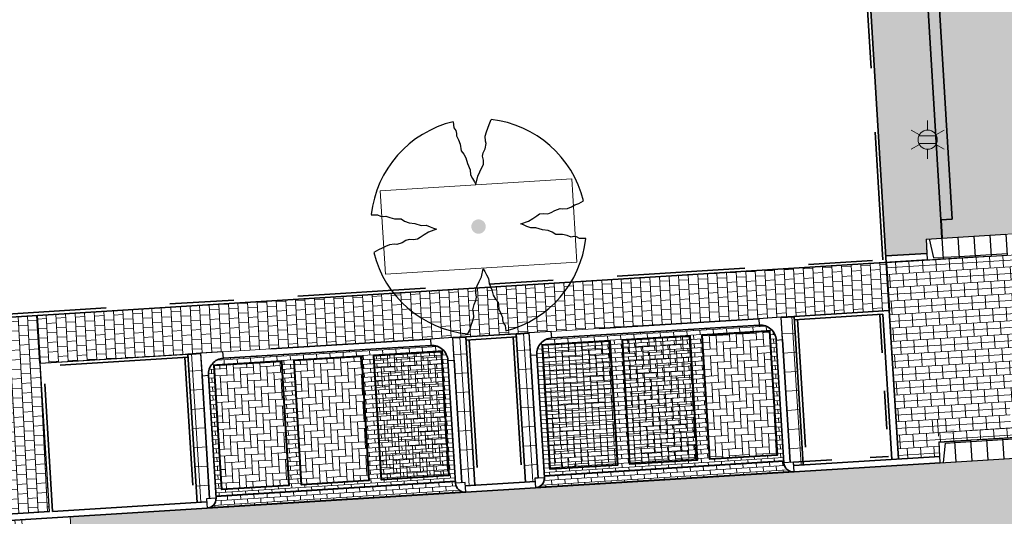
# Model space of a CAD drawing. Header units: metres. Extents: x 162305 to 163132, y 502542 to 502928.
# Tile 72 of 222: x 162397 to 162428, y 502745 to 502761. Entities that reach past the tile are written whole.
import ezdxf
from ezdxf.enums import TextEntityAlignment as Align

# ---------------------------------------------------------------- set-up
doc = ezdxf.new("R2010")
doc.units = ezdxf.units.M
for name, pattern in [('VH-GELEIDEBAND-SO', [6, 2, -2, 0, -2]), ('VH-OPSLUITBAND-SO', [10, 4, -2, 2, -2]), ('VH-TROTTOIRBAND-SO', [15, 5, -2, 2, -2, 2, -2]), ('ZZ-HIDDEN-SO', [4, 2, -2])]:
    doc.linetypes.add(name, pattern=pattern)
for name, color, linetype, lineweight, true_color in [('B-WE-OV-LICHTMAST-S-200', 190, 'Continuous', 18, 0x7f00ff), ('N-BH-VH-VERHARDING_BETONSTRAATSTEEN-Matje', 253, 'Continuous', 13, 0x828282), ('N-BH-VH-VERHARDING_TEGEL-Grijs', 253, 'Continuous', 13, 0x828282), ('N-WE-GR-BOOM-S', 3, 'Continuous', 25, 0x00ff00), ('N-WE-GR-PLANTGATVERBETERING-A', 92, 'Continuous', 13, 0x00bd00), ('N-WE-VH-GOOT_BSS-G', 5, 'Continuous', 35, 0x0000ff), ('N-WE-VH-GOOT_STRAATBAKSTEEN-G', 5, 'Continuous', 35, 0x0000ff), ('N-WE-VH-KANTOPSLUITING_ELEMENT_INRIT-S', 40, 'Continuous', 25, 0xffbf00), ('N-WE-VH-KANTOPSLUITING_GELEIDEBAND_50X200-G', 20, 'VH-GELEIDEBAND-SO', 35, 0xff3f00), ('N-WE-VH-KANTOPSLUITING_OPSLUITBAND_100X200-G', 150, 'VH-OPSLUITBAND-SO', 35, 0x007fff), ('N-WE-VH-KANTOPSLUITING_TROTTOIRBAND_180X200-G', 6, 'VH-TROTTOIRBAND-SO', 35, 0xff00ff), ('N01-WE-VH-OPENVERHARDING_BETONSTRAATSTEEN-A', 32, 'Continuous', 18, 0xbd5e00)]:
    doc.layers.add(name, color=color, linetype=linetype, lineweight=lineweight, true_color=true_color)
for name, color, linetype, lineweight in [('N-BH-VH-MATERIAALGRENS-G', 7, 'Continuous', 40), ('N-WB-BANDEN-VOORKANTBAND', 2, 'Continuous', 30), ('N-WE-GR-GRAS-A-200', 62, 'Continuous', 18), ('N-WE-VH-KANTOPSLUITING_BETONRUG-G', 7, 'ZZ-HIDDEN-SO', 35), ('N-WE-VH-KANTOPSLUITING_VOORKANTBAND-G', 50, 'Continuous', 35), ('N-WE-VH-OPENVERHARDING_BETONSTRAATSTEEN-A', 92, 'Continuous', 18), ('N-WE-VH-OPENVERHARDING_BETONSTRAATSTEEN-A-200', 92, 'Continuous', 18), ('N-WE-VH-OPENVERHARDING_STRAATBAKSTEEN-A', 92, 'Continuous', 18), ('N-WE-VH-OPENVERHARDING_TEGEL-A', 92, 'Continuous', 18), ('NW-HOEKELEMENT PARKEERPLAATS', 2, 'Continuous', 30), ('X-XX-AL-M', 7, 'Continuous', 18)]:
    doc.layers.add(name, color=color, linetype=linetype, lineweight=lineweight)
doc.layers.add('X-XX-AL-HULPLIJN 01-G', color=1, linetype='Continuous', lineweight=18, true_color=0xff0000, plot=False)
doc.styles.add('NLCS-ISO', font='NLCS-ISO.ttf')
doc.styles.add('NLCS-ISO-M200-T25', font='NLCS-ISO.ttf', dxfattribs={"height": 0.5})
doc.dimstyles.new('NLCS-M200-T25-PIJL_L2_H2', dxfattribs={"dimscale": 0.2, "dimtxt": 2.5, "dimasz": 2.5, "dimexe": 2, "dimexo": 2, "dimgap": 0.7, "dimtad": 1, "dimzin": 0, "dimdsep": 46, "dimtxsty": 'NLCS-ISO-M200-T25', "dimcen": 0, "dimdle": 2, "dimclrd": 256, "dimclre": 256, "dimclrt": 256, "dimazin": 0, "dimtfac": 1, "dimtdec": 3, "dimtofl": 0, "dimtmove": 0, "dimatfit": 3, "dimfxl": 2, "dimfxlon": 1, "dimtfillclr": 256, "dimtolj": 1, "dimtzin": 0, "dimlwd": -1, "dimlwe": -1, "dimarcsym": 0})
pattern_1 = [(3.59736166, (0, 0), (-0.0376467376, 0.59881777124), []), (93.59736166, (0, 0), (-0.3992118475, -0.02509782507), [])]

# ---------------------------------------------------------------- blocks, each defined once
blk = doc.blocks.new('*D242')
at = {"layer": 'Defpoints', "color": 0, "transparency": 16777216}
for p in [(162425.698, 502747.75), (162431.718, 502747.619), (162425.73, 502747.235)]:
    blk.add_point(p, dxfattribs=at)
at = {"layer": 'X-XX-AL-M', "transparency": 16777216}
for p, q in [((162431.693, 502748.018), (162431.661, 502748.524)), ((162425.705, 502747.635), (162425.673, 502748.149)), ((162431.187, 502748.094), (162426.197, 502747.781))]:
    blk.add_line(p, q, dxfattribs=at)
for points in [[(162431.182, 502748.177), (162431.192, 502748.011), (162431.686, 502748.125)], [(162426.192, 502747.865), (162426.202, 502747.698), (162425.698, 502747.75)]]:
    blk.add_solid(points, dxfattribs=at)
at = {"layer": 'X-XX-AL-M', "transparency": 16777216, "insert": (162428.668, 502748.327), "char_height": 0.5, "attachment_point": 5, "rotation": 3.5814, "style": 'NLCS-ISO-M200-T25', "bg_fill": 3, "box_fill_scale": 1.1, "bg_fill_color": 256, "bg_fill_true_color": 13158600, "bg_fill_transparency": 0}
blk.add_mtext('\\A1;6.00', dxfattribs=at)
blk = doc.blocks.new('N-SVH-INRITELEMENT_180 200_200X650X500_MIDDEN199')
at = {"layer": 'N-WE-VH-KANTOPSLUITING_ELEMENT_INRIT-S'}
for p, q in [((0, 0), (-0.499, -0.031)), ((0, 0), (0.04, -0.649)), ((-0.499, -0.031), (-0.459, -0.68)), ((0.037, -0.599), (-0.462, -0.63)), ((0.04, -0.649), (-0.459, -0.68))]:
    blk.add_line(p, q, dxfattribs=at)
blk = doc.blocks.new('N-SVH-INRITELEMENT_180 200_200X650X500_LINKS18')
at = {"layer": 'N-WE-VH-KANTOPSLUITING_ELEMENT_INRIT-S'}
for p, q in [((0, 0), (-0.499, -0.031)), ((0, 0), (0.04, -0.649)), ((-0.499, -0.031), (-0.459, -0.68)), ((-0.095, -0.006), (-0.162, -0.611)), ((-0.162, -0.611), (-0.462, -0.63)), ((0.04, -0.649), (-0.459, -0.68))]:
    blk.add_line(p, q, dxfattribs=at)
blk = doc.blocks.new('SGR-BOOM_2E GROOTTE')
h = blk.add_hatch(color=256)
edge = h.paths.add_edge_path()
edge.add_arc((-0.002, 0.003), 0.15, 0, 360)
at = {"flags": 128}
for points in [[(-0.393, 2.219), (-0.386, 2.091), (-0.348, 2.03), (-0.339, 1.969), (-0.341, 1.917), (-0.308, 1.837), (-0.277, 1.741), (-0.267, 1.599), (-0.216, 1.531), (-0.176, 1.447), (-0.153, 1.329), (-0.105, 1.196), (-0.101, 1.091), (-0.064, 1.01), (-0.03, 0.939), (-0.003, 0.885), (0.045, 1.05), (0.096, 1.142), (0.143, 1.23), (0.18, 1.291), (0.184, 1.376), (0.173, 1.464), (0.193, 1.531), (0.234, 1.613), (0.265, 1.725), (0.255, 1.772), (0.254, 1.878), (0.285, 1.965), (0.319, 2.036), (0.35, 2.117), (0.397, 2.217)], [(-2.219, 0.389), (-2.089, 0.381), (-2.027, 0.345), (-1.967, 0.335), (-1.916, 0.339), (-1.835, 0.305), (-1.74, 0.274), (-1.598, 0.264), (-1.531, 0.213), (-1.443, 0.17), (-1.325, 0.147), (-1.195, 0.102), (-1.09, 0.098), (-1.008, 0.061), (-0.938, 0.027), (-0.883, 0), (-1.048, -0.048), (-1.141, -0.099), (-1.229, -0.146), (-1.29, -0.183), (-1.374, -0.186), (-1.462, -0.176), (-1.531, -0.196), (-1.612, -0.237), (-1.723, -0.268), (-1.77, -0.258), (-1.876, -0.259), (-1.963, -0.29), (-2.034, -0.323), (-2.115, -0.352), (-2.216, -0.401)], [(2.214, -0.385), (2.084, -0.378), (2.022, -0.34), (1.963, -0.33), (1.912, -0.335), (1.829, -0.3), (1.734, -0.27), (1.593, -0.259), (1.525, -0.21), (1.44, -0.168), (1.322, -0.144), (1.191, -0.097), (1.084, -0.093), (1.004, -0.057), (0.933, -0.022), (0.879, 0.005), (1.044, 0.053), (1.136, 0.103), (1.224, 0.15), (1.284, 0.188), (1.368, 0.191), (1.458, 0.18), (1.525, 0.201), (1.606, 0.24), (1.719, 0.273), (1.765, 0.263), (1.87, 0.262), (1.959, 0.292), (2.029, 0.328), (2.111, 0.357), (2.212, 0.405)], [(-0.36, -2.218), (-0.311, -2.117), (-0.28, -2.037), (-0.248, -1.966), (-0.217, -1.878), (-0.216, -1.773), (-0.228, -1.725), (-0.195, -1.613), (-0.156, -1.531), (-0.135, -1.464), (-0.145, -1.375), (-0.141, -1.292), (-0.104, -1.231), (-0.057, -1.143), (-0.006, -1.05), (0.041, -0.885), (0.069, -0.939), (0.102, -1.01), (0.139, -1.092), (0.144, -1.196), (0.19, -1.328), (0.213, -1.447), (0.255, -1.531), (0.305, -1.599), (0.316, -1.741), (0.347, -1.836), (0.381, -1.918), (0.376, -1.968), (0.387, -2.031), (0.423, -2.09), (0.432, -2.205)]]:
    blk.add_lwpolyline(points, dxfattribs=at)
for start, end in [(100.0002, 170.1098), (10.2999, 79.792), (190.3241, 260.8433), (281.0946, 350.0621)]:
    blk.add_arc((-0.002, 0.003), 2.25, start, end)
blk = doc.blocks.new('B-SOV-LICHTMAST-SO')
for p, q in [((0, 1.5), (0, 3)), ((-1.3, 0.75), (-2.6, 1.5)), ((1.3, 0.75), (2.6, 1.5)), ((-1.3, -0.75), (-2.6, -1.5)), ((0, -1.5), (0, -3)), ((1.3, -0.75), (2.6, -1.5))]:
    blk.add_line(p, q)
at = {"flags": 128}
for points in [[(-1.38, 0.59), (1.38, 0.59)], [(-1.38, -0.59), (1.38, -0.59)]]:
    blk.add_lwpolyline(points, dxfattribs=at)
blk.add_circle((0, 0), 1.5)
at = {"style": 'NLCS-ISO'}
blk.add_attdef('TYPE', text='', height=1.8, dxfattribs=at).set_placement((0, 3), align=Align.BOTTOM_CENTER)

msp = doc.modelspace()

# ---------------------------------------------------------------- hatches: boundary and pattern name
at = {"layer": 'N-WE-GR-GRAS-A-200'}
h = msp.add_hatch(dxfattribs=at)
h.set_pattern_fill('AGR-GRAS_02-SO', color=256, scale=0.2, style=0, pattern_type=2)
h.set_pattern_definition([(0, (0, 0), (2, 2), [0.5, -1.5]), (0, (1.1, 1.2), (2, 2), [0.5, -1.5]), (90, (0.2, 0.7), (-2, 2), [0.5, -1.5]), (90, (1, 1.4), (-2, 2), [0.5, -1.5]), (45, (0.4, 1.4), (0, 2), [0.5, -2.328427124]), (135, (1.1, 0), (-2, 0), [0.5, -2.328427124]), (26.5650512, (0.5, 0.6), (2, 8e-10), [0.5, -3.972135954]), (26.5650512, (1.4, 1.6), (2, 8e-10), [0.5, -3.972135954]), (63.43494882, (1.4, 0), (1e-10, 2), [0.5, -3.972135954]), (63.43494882, (0.5, 0.9), (1e-10, 2), [0.5, -3.972135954]), (63.43494882, (1.2, 0.4), (1e-10, 2), [0.5, -3.972135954]), (116.5650512, (0, 1.1), (-8e-10, 2), [0.5, -3.972135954]), (153.43494882, (0.4, 0.3), (-2, 1e-10), [0.5, -3.972135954])])
h.paths.add_polyline_path([(162421.517, 502819.726), (162435.034, 502820.576), (162435.169, 502820.432), (162435.343, 502820.275), (162435.553, 502820.121), (162435.897, 502819.944), (162436.228, 502819.841), (162436.649, 502819.789), (162442.014, 502820.095), (162442.181, 502820.21), (162442.325, 502817.953), (162445.008, 502818.123), (162446.244, 502817.251), (162443.192, 502817.061), (162443.511, 502811.925), (162442.505, 502811.858), (162442.17, 502817.226), (162424.634, 502816.13), (162424.643, 502815.982), (162424.967, 502810.771), (162422.081, 502810.59)])
edge = h.paths.add_edge_path(flags=16)
edge.add_ellipse((162362.043, 502852.57), major_axis=(-0.0024, 0.0374), ratio=0.999228, start_angle=0, end_angle=360, ccw=False)
edge = h.paths.add_edge_path(flags=16)
edge.add_ellipse((162362.585, 502843.074), major_axis=(-0.0024, 0.0374), ratio=0.999228, start_angle=0, end_angle=360, ccw=False)
edge = h.paths.add_edge_path(flags=16)
edge.add_ellipse((162361.375, 502862.47), major_axis=(-0.0024, 0.0374), ratio=0.999228, start_angle=0, end_angle=360, ccw=False)
h.paths.add_polyline_path([(162362.219, 502859.55), (162362.319, 502859.557), (162363.515, 502840.078), (162363.415, 502840.072), (162363.443, 502839.623), (162363.543, 502839.629), (162363.629, 502838.217), (162362.822, 502838.159), (162362.786, 502838.484), (162362.788, 502838.484), (162362.758, 502838.774), (162362.163, 502845.491), (162360.898, 502866.676), (162361.878, 502866.739), (162362.291, 502860.006), (162362.191, 502860)])
h.paths.add_polyline_path([(162370.36, 502859.13), (162370.182, 502861.923), (162370.463, 502861.92), (162370.486, 502861.402), (162370.779, 502861.415), (162370.814, 502860.896), (162371.337, 502860.935), (162371.387, 502859.961), (162371.777, 502859.979), (162371.78, 502859.223)])
edge = h.paths.add_edge_path(flags=16)
edge.add_ellipse((162389.544, 502924.307), major_axis=(-0.0024, 0.0375), ratio=0.999228, start_angle=0, end_angle=360, ccw=False)
edge = h.paths.add_edge_path(flags=16)
edge.add_ellipse((162379.964, 502923.711), major_axis=(-0.0024, 0.0375), ratio=0.999228, start_angle=0, end_angle=360, ccw=False)
h.paths.add_polyline_path([(162371.042, 502923.041), (162371.029, 502923.547), (162371.022, 502923.655), (162398.112, 502925.305), (162398.145, 502924.764)])
edge = h.paths.add_edge_path(flags=16)
edge.add_ellipse((162472.361, 502871.473), major_axis=(-0.0024, 0.0375), ratio=0.999228, start_angle=0, end_angle=360, ccw=False)
edge = h.paths.add_edge_path(flags=16)
edge.add_ellipse((162472.286, 502872.403), major_axis=(-0.0024, 0.0375), ratio=0.999228, start_angle=0, end_angle=360, ccw=False)
edge = h.paths.add_edge_path(flags=16)
edge.add_ellipse((162481.311, 502872.974), major_axis=(-0.0024, 0.0375), ratio=0.999228, start_angle=0, end_angle=360, ccw=False)
edge = h.paths.add_edge_path(flags=16)
edge.add_ellipse((162481.4, 502872.078), major_axis=(-0.0024, 0.0375), ratio=0.999228, start_angle=0, end_angle=360, ccw=False)
edge = h.paths.add_edge_path(flags=16)
edge.add_ellipse((162491.481, 502873.637), major_axis=(-0.0024, 0.0375), ratio=0.999228, start_angle=0, end_angle=360, ccw=False)
edge = h.paths.add_edge_path()
edge.add_line((162491.614, 502871.718), (162490.496, 502871.657))
edge.add_line((162490.496, 502871.657), (162490.491, 502871.77))
edge.add_line((162490.491, 502871.77), (162478.157, 502870.992))
edge.add_line((162478.157, 502870.992), (162470.974, 502870.605))
edge.add_line((162470.974, 502870.605), (162470.856, 502872.5))
edge.add_line((162470.856, 502872.5), (162485.627, 502873.415))
edge.add_line((162485.627, 502873.415), (162493.227, 502873.874))
edge.add_line((162493.227, 502873.874), (162492.846, 502880.392))
edge.add_line((162492.846, 502880.392), (162493.987, 502880.465))
edge.add_line((162493.987, 502880.465), (162494.519, 502871.874))
edge.add_line((162494.519, 502871.874), (162491.646, 502871.719))
edge.add_ellipse((162491.628, 502871.752), major_axis=(-0.0024, 0.0375), ratio=0.999228, start_angle=204.2611, end_angle=514.6215)
h.paths.add_polyline_path([(162503.076, 502855.443), (162503.175, 502855.449), (162503.182, 502855.349), (162507.723, 502855.63), (162508.325, 502845.898), (162508.826, 502845.929), (162509.922, 502845.996), (162508.48, 502869.305), (162502.561, 502868.939), (162502.362, 502868.295), (162502.373, 502866.891)])
h.paths.add_polyline_path([(162538.734, 502870.453), (162538.737, 502870.459), (162538.743, 502870.478), (162538.747, 502870.497), (162538.75, 502870.516), (162538.751, 502870.535), (162538.75, 502870.553), (162538.747, 502870.572), (162538.743, 502870.591), (162538.737, 502870.611), (162538.729, 502870.629), (162538.722, 502870.641), (162538.703, 502870.938), (162537.951, 502870.89), (162537.968, 502870.619), (162537.965, 502870.611), (162537.958, 502870.591), (162537.954, 502870.572), (162537.952, 502870.553), (162537.951, 502870.535), (162537.952, 502870.516), (162537.954, 502870.497), (162537.958, 502870.478), (162537.965, 502870.459), (162537.973, 502870.44), (162537.98, 502870.426), (162537.999, 502870.138), (162538.751, 502870.186)], flags=16)
edge = h.paths.add_edge_path(flags=16)
edge.add_ellipse((162531.906, 502869.982), major_axis=(-0.25, 0), ratio=1, start_angle=-146.5113, end_angle=206.759, ccw=False)
edge.add_line((162532.115, 502870.12), (162532.13, 502870.095))
edge = h.paths.add_edge_path(flags=16)
edge.add_ellipse((162511.919, 502869.277), major_axis=(-0.0024, 0.0375), ratio=0.999228, start_angle=0, end_angle=360, ccw=False)
edge = h.paths.add_edge_path(flags=16)
edge.add_ellipse((162522.497, 502868.462), major_axis=(-0.0024, 0.0375), ratio=0.999228, start_angle=0, end_angle=360, ccw=False)
edge = h.paths.add_edge_path(flags=16)
edge.add_ellipse((162522.447, 502869.89), major_axis=(-0.0024, 0.0375), ratio=0.999228, start_angle=0, end_angle=360, ccw=False)
edge = h.paths.add_edge_path(flags=16)
edge.add_ellipse((162532.379, 502869.057), major_axis=(-0.0024, 0.0375), ratio=0.999228, start_angle=0, end_angle=360, ccw=False)
edge = h.paths.add_edge_path()
edge.add_line((162511.902, 502867.747), (162510.21, 502867.645))
edge.add_line((162510.21, 502867.645), (162510.109, 502869.306))
edge.add_line((162510.109, 502869.306), (162538.74, 502871.078))
edge.add_line((162538.74, 502871.078), (162538.844, 502869.377))
edge.add_line((162538.844, 502869.377), (162511.943, 502867.75))
edge.add_ellipse((162511.92, 502867.78), major_axis=(-0.0024, 0.0375), ratio=0.999228, start_angle=212.8954, end_angle=506.7392)
edge = h.paths.add_edge_path(flags=16)
edge.add_ellipse((162554.017, 502704.407), major_axis=(-0.25, 0), ratio=1, start_angle=-19.7806, end_angle=333.4897, ccw=False)
edge.add_line((162553.781, 502704.492), (162553.793, 502704.519))
edge = h.paths.add_edge_path()
edge.add_ellipse((162551.443, 502714.761), major_axis=(-0.579, 0), ratio=1, start_angle=88.3276, end_angle=98.4248)
edge.add_line((162551.528, 502714.188), (162556.303, 502714.513))
edge.add_line((162556.303, 502714.513), (162556.577, 502710.125))
edge.add_line((162556.577, 502710.125), (162556.776, 502710.137))
edge.add_line((162556.776, 502710.137), (162556.846, 502709.236))
edge.add_line((162556.846, 502709.236), (162552.732, 502708.974))
edge.add_line((162552.732, 502708.974), (162552.986, 502704.982))
edge.add_line((162552.986, 502704.982), (162557.154, 502705.248))
edge.add_line((162557.154, 502705.248), (162557.171, 502705.029))
edge.add_line((162557.171, 502705.029), (162577.095, 502706.273))
edge.add_line((162577.095, 502706.273), (162577.219, 502706.826))
edge.add_line((162577.219, 502706.826), (162577.305, 502705.378))
edge.add_line((162577.305, 502705.378), (162549.792, 502703.693))
edge.add_line((162549.792, 502703.693), (162549.16, 502713.814))
edge.add_line((162549.16, 502713.814), (162549.362, 502713.826))
edge.add_line((162549.362, 502713.826), (162549.356, 502713.926))
edge.add_line((162549.356, 502713.926), (162550.264, 502713.982))
edge.add_ellipse((162550.22, 502714.681), major_axis=(-0.7, 0), ratio=1, start_angle=93.5531, end_angle=128.9932)
edge.add_line((162550.661, 502714.137), (162551.426, 502714.182))
edge = h.paths.add_edge_path(flags=16)
edge.add_ellipse((162508.182, 502708.963), major_axis=(-0.0024, 0.0375), ratio=0.999228, start_angle=0, end_angle=360, ccw=False)
edge = h.paths.add_edge_path(flags=16)
edge.add_ellipse((162498.418, 502708.139), major_axis=(-0.0024, 0.0375), ratio=0.999228, start_angle=0, end_angle=360, ccw=False)
edge = h.paths.add_edge_path(flags=16)
edge.add_ellipse((162487.929, 502707.676), major_axis=(-0.0024, 0.0375), ratio=0.999228, start_angle=0, end_angle=360, ccw=False)
edge = h.paths.add_edge_path(flags=16)
edge.add_ellipse((162478.214, 502707.105), major_axis=(-0.0024, 0.0375), ratio=0.999228, start_angle=0, end_angle=360, ccw=False)
h.paths.add_polyline_path([(162476.685, 502707.087), (162505.879, 502708.912), (162539.79, 502710.978), (162539.851, 502709.987), (162476.746, 502706.099)])
edge = h.paths.add_edge_path(flags=16)
edge.add_ellipse((162395.834, 502721.362), major_axis=(-0.0024, 0.0374), ratio=0.999228, start_angle=0, end_angle=360, ccw=False)
edge = h.paths.add_edge_path(flags=16)
edge.add_ellipse((162396.47, 502711.185), major_axis=(-0.0024, 0.0374), ratio=0.999228, start_angle=0, end_angle=360, ccw=False)
edge = h.paths.add_edge_path()
edge.add_line((162395.383, 502731.715), (162396.765, 502708.907))
edge.add_line((162396.765, 502708.907), (162397.036, 502704.3))
edge.add_line((162397.036, 502704.3), (162396.295, 502704.256))
edge.add_line((162396.295, 502704.256), (162395.798, 502704.697))
edge.add_line((162395.798, 502704.697), (162394.018, 502733.935))
edge.add_line((162394.018, 502733.935), (162394.9, 502734.934))
edge.add_line((162394.9, 502734.934), (162395.187, 502734.952))
edge.add_line((162395.187, 502734.952), (162395.379, 502731.782))
edge.add_ellipse((162395.364, 502731.747), major_axis=(-0.0024, 0.0374), ratio=0.999228, start_angle=333.5251, end_angle=566.1217)
edge = h.paths.add_edge_path(flags=16)
edge.add_ellipse((162599.331, 502707.364), major_axis=(-0.0024, 0.0375), ratio=0.999228, start_angle=0, end_angle=360, ccw=False)
edge = h.paths.add_edge_path(flags=16)
edge.add_ellipse((162589.565, 502706.823), major_axis=(-0.0024, 0.0375), ratio=0.999228, start_angle=0, end_angle=360, ccw=False)
edge = h.paths.add_edge_path()
edge.add_ellipse((162583.961, 502706.24), major_axis=(-0.25, 0), ratio=1, start_angle=93.4892, end_angle=273.4892)
edge.add_line((162583.945, 502706.489), (162583.943, 502706.535))
edge.add_line((162583.943, 502706.535), (162608.977, 502708.062))
edge.add_line((162608.977, 502708.062), (162609.022, 502707.322))
edge.add_line((162609.022, 502707.322), (162583.988, 502705.788))
edge.add_line((162583.988, 502705.788), (162583.976, 502705.99))
edge = h.paths.add_edge_path(flags=16)
edge.add_ellipse((162616.144, 502666.519), major_axis=(-0.0024, 0.0374), ratio=0.999228, start_angle=0, end_angle=360, ccw=False)
edge = h.paths.add_edge_path(flags=16)
edge.add_ellipse((162615.418, 502676.401), major_axis=(-0.0024, 0.0374), ratio=0.999228, start_angle=0, end_angle=360, ccw=False)
edge = h.paths.add_edge_path()
edge.add_ellipse((162615.429, 502664.807), major_axis=(-0.25, 0), ratio=1, start_angle=33.4892, end_angle=333.4892)
edge.add_line((162615.205, 502664.919), (162615.153, 502664.945))
edge.add_line((162615.153, 502664.945), (162613.958, 502684.042))
edge.add_line((162613.958, 502684.042), (162615.141, 502684.116))
edge.add_line((162615.141, 502684.116), (162615.159, 502683.799))
edge.add_line((162615.159, 502683.799), (162616.307, 502665.548))
edge.add_line((162616.307, 502665.548), (162616.303, 502665.534))
edge.add_line((162616.303, 502665.534), (162616.301, 502665.515))
edge.add_line((162616.301, 502665.515), (162616.3, 502665.496))
edge.add_line((162616.3, 502665.496), (162616.301, 502665.477))
edge.add_line((162616.301, 502665.477), (162616.303, 502665.458))
edge.add_line((162616.303, 502665.458), (162616.308, 502665.439))
edge.add_line((162616.308, 502665.439), (162616.314, 502665.42))
edge.add_line((162616.314, 502665.42), (162616.315, 502665.418))
edge.add_line((162616.315, 502665.418), (162616.722, 502658.942))
edge.add_line((162616.722, 502658.942), (162615.533, 502658.854))
edge.add_line((162615.533, 502658.854), (162615.172, 502664.637))
edge.add_line((162615.172, 502664.637), (162615.22, 502664.669))
h.paths.add_polyline_path([(162613.807, 502655.383), (162613.598, 502658.712), (162613.638, 502658.715), (162613.934, 502653.992), (162582.144, 502652.018), (162582.063, 502653.317)])
h.paths.add_polyline_path([(162630.424, 502647.556), (162630.699, 502642.626), (162628.4, 502642.494), (162627.777, 502642.458), (162627.786, 502642.278), (162603.433, 502640.765), (162603.114, 502645.897), (162602.077, 502645.841), (162602.105, 502645.392), (162602.141, 502645.394), (162602.467, 502640.049), (162633.855, 502641.963), (162634.145, 502641.982), (162633.881, 502644.367), (162633.717, 502645), (162633.378, 502645.727), (162632.876, 502646.364), (162632.286, 502646.854), (162631.624, 502647.211)])
edge = h.paths.add_edge_path(flags=16)
edge.add_ellipse((162567.845, 502652.2), major_axis=(-0.0024, 0.0375), ratio=0.999228, start_angle=0, end_angle=360, ccw=False)
edge = h.paths.add_edge_path()
edge.add_line((162548.046, 502650.768), (162548.03, 502651.015))
edge.add_line((162548.03, 502651.015), (162549.486, 502651.109))
edge.add_line((162549.486, 502651.109), (162549.486, 502650.517))
edge.add_line((162549.486, 502650.517), (162550.286, 502650.517))
edge.add_line((162550.286, 502650.517), (162550.286, 502651.16))
edge.add_line((162550.286, 502651.16), (162558.56, 502651.693))
edge.add_ellipse((162558.587, 502651.719), major_axis=(-0.0024, 0.0375), ratio=0.999228, start_angle=129.7834, end_angle=230.2968)
edge.add_line((162558.617, 502651.697), (162573.877, 502652.68))
edge.add_line((162573.877, 502652.68), (162573.944, 502651.609))
edge.add_line((162573.944, 502651.609), (162548.093, 502650.004))
edge.add_line((162548.093, 502650.004), (162548.05, 502650.705))
edge.add_ellipse((162548.028, 502650.735), major_axis=(-0.0024, 0.0375), ratio=0.999228, start_angle=211.6727, end_angle=328.1784)
edge = h.paths.add_edge_path(flags=16)
edge.add_ellipse((162430.665, 502659.865), major_axis=(-0.0024, 0.0375), ratio=0.999228, start_angle=0, end_angle=360, ccw=False)
edge = h.paths.add_edge_path(flags=16)
edge.add_ellipse((162420.419, 502659.642), major_axis=(-0.0024, 0.0375), ratio=0.999228, start_angle=0, end_angle=360, ccw=False)
edge = h.paths.add_edge_path(flags=16)
edge.add_ellipse((162411.256, 502659.155), major_axis=(-0.0024, 0.0375), ratio=0.999228, start_angle=0, end_angle=360, ccw=False)
h.paths.add_polyline_path([(162435.507, 502661.043), (162435.323, 502659.857), (162409.633, 502658.262), (162409.562, 502659.421), (162417.311, 502659.909), (162417.311, 502659.564), (162418.111, 502659.564), (162418.111, 502659.962)])
edge = h.paths.add_edge_path()
edge.add_arc((162406.536, 502665.135), 0.25, 314.1361, 386.759)
edge.add_line((162406.759, 502665.248), (162406.744, 502665.273))
edge.add_arc((162406.536, 502665.135), 0.25, 33.4892, 53.1521)
edge.add_line((162406.686, 502665.335), (162405.617, 502682.119))
edge.add_line((162405.617, 502682.119), (162404.587, 502699.361))
edge.add_line((162404.587, 502699.361), (162405.114, 502699.394))
edge.add_line((162405.114, 502699.394), (162407.566, 502659.298))
edge.add_line((162407.566, 502659.298), (162407.073, 502659.267))
edge.add_line((162407.073, 502659.267), (162407.068, 502659.343))
edge.add_line((162407.068, 502659.343), (162407.062, 502659.43))
edge.add_line((162407.062, 502659.43), (162406.71, 502664.956))
h.paths.add_polyline_path([(162384.175, 502626.989), (162385.046, 502626.592), (162372.825, 502599.014), (162371.335, 502595.495), (162370.722, 502593.495), (162370.394, 502591.743), (162370.27, 502590.819), (162370.22, 502589.04), (162370.38, 502587.03), (162370.565, 502585.909), (162371.415, 502583.295), (162372.193, 502581.707), (162370.908, 502584.33), (162369.966, 502586.806), (162369.747, 502588.04), (162369.616, 502589.543), (162369.609, 502591.028), (162369.765, 502592.585), (162370.157, 502594.429), (162370.745, 502596.215), (162373.739, 502603.155), (162382.073, 502622.389), (162383.982, 502627.016)])
h.paths.add_polyline_path([(162633.546, 502600.513), (162633.828, 502595.971), (162634.923, 502596.039), (162635.361, 502596.088), (162635.807, 502596.254), (162636.127, 502596.481), (162636.395, 502596.782), (162636.609, 502597.185), (162636.68, 502597.521), (162636.692, 502597.852), (162636.458, 502601.632), (162636.458, 502601.69), (162604.902, 502599.753), (162604.852, 502599.75), (162605.149, 502595.651), (162605.325, 502595.091), (162605.529, 502594.771), (162606.031, 502594.327), (162606.489, 502594.101), (162606.98, 502594.014), (162607.398, 502594.03), (162607.379, 502594.329), (162607.479, 502594.335), (162607.197, 502598.877)])
at = {"layer": 'N-WE-VH-OPENVERHARDING_BETONSTRAATSTEEN-A', "true_color": 0x333333}
h = msp.add_hatch(dxfattribs=at)
h.set_pattern_fill('AVH-BSS_KEIFORMAAT_HALFST', color=250, scale=2, angle=273.4515, pattern_type=2)
h.set_pattern_definition([(273.451537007, (0, 0), (0.2222619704, -0.1969761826), [0.21, -0.21]), (3.451537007, (0, 0), (-0.0126428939, 0.2096190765), [])])
h.paths.add_polyline_path([(162420.587, 502810.295), (162422.396, 502810.405), (162422.916, 502801.789), (162421.419, 502801.699), (162421.509, 502800.202), (162423.007, 502800.292), (162423.682, 502789.1), (162422.185, 502789.01), (162422.275, 502787.513), (162423.772, 502787.603), (162424.433, 502776.64), (162422.936, 502776.549), (162423.026, 502775.052), (162424.524, 502775.143), (162425.193, 502764.049), (162423.695, 502763.959), (162423.786, 502762.462), (162425.283, 502762.552), (162425.81, 502753.828), (162425.31, 502753.797), (162425.338, 502753.353), (162424.053, 502753.275)])
h = msp.add_hatch(dxfattribs=at)
h.set_pattern_fill('AVH-BSS_KEIFORMAAT_DUBBEL', color=250, scale=2, angle=3.5528, pattern_type=2)
h.set_pattern_definition([(3.552803, (0, 0), (-0.01301335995, 0.209596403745), []), (93.552803, (0, 0), (-0.23562312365, 0.40617944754), [0.42, -0.42])])
h.paths.add_polyline_path([(162424.066, 502753.059), (162434.265, 502753.679), (162434.645, 502747.554), (162431.733, 502747.374), (162431.705, 502747.823), (162425.716, 502747.453), (162425.744, 502747.002), (162424.447, 502746.921)])
h = msp.add_hatch(dxfattribs=at)
h.set_pattern_fill('AVH-BSS_DIKFORMAAT_HALFST', color=250, scale=2, angle=273.5529, pattern_type=2)
h.set_pattern_definition([(273.552878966, (0, 0), (0.23225760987, -0.40037657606), [0.138, -0.138]), (3.552878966, (0, 0), (-0.00855181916, 0.137734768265), [])])
h.paths.add_polyline_path([(162410.604, 502746.212), (162410.368, 502750.005, 0.414214), (162409.838, 502750.473), (162403.35, 502750.07, 0.414214), (162402.882, 502749.54), (162403.118, 502745.747)])
h.paths.add_polyline_path([(162407.662, 502750.133), (162407.896, 502746.244), (162405.793, 502746.117), (162405.559, 502750.007)], flags=16)
h.paths.add_polyline_path([(162405.167, 502749.979), (162405.401, 502746.089), (162403.298, 502745.962), (162403.063, 502749.852)], flags=16)
h.paths.add_polyline_path([(162420.866, 502746.849), (162420.63, 502750.642, 0.414214), (162420.1, 502751.11), (162413.613, 502750.707, 0.414214), (162413.145, 502750.177), (162413.38, 502746.384)])
h.paths.add_polyline_path([(162420.654, 502747.036), (162418.551, 502746.91), (162418.316, 502750.799), (162420.419, 502750.926)], flags=16)
at = {"layer": 'N-WE-VH-OPENVERHARDING_BETONSTRAATSTEEN-A', "true_color": 0xffffff}
h = msp.add_hatch(dxfattribs=at)
h.set_pattern_fill('AVH-BSS_KEIFORMAAT_ELLEBOOG', scale=2, angle=93.0855, pattern_type=2)
h.set_pattern_definition([(93.085527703, (0, 0), (-0.22099914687, 0.19839197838), [0.63, -0.21]), (3.085527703, (-0.4194, -0.0226), (-0.22099914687, 0.19839197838), [0.63, -0.21])])
h.paths.add_polyline_path([(162415.821, 502750.644), (162417.924, 502750.771), (162418.159, 502746.881), (162416.056, 502746.755)])
h.paths.add_polyline_path([(162413.326, 502750.489), (162415.429, 502750.616), (162415.663, 502746.727), (162413.56, 502746.6)])
h.paths.add_polyline_path([(162408.054, 502750.162), (162410.157, 502750.288), (162410.392, 502746.399), (162408.288, 502746.272)])
h.paths.add_polyline_path([(162405.559, 502750.007), (162407.662, 502750.133), (162407.896, 502746.244), (162405.793, 502746.117)])
h.paths.add_polyline_path([(162403.063, 502749.852), (162405.167, 502749.979), (162405.401, 502746.089), (162403.298, 502745.962)])
h.paths.add_polyline_path([(162418.316, 502750.799), (162420.419, 502750.926), (162420.654, 502747.036), (162418.551, 502746.91)])
at = {"layer": 'N-WE-VH-OPENVERHARDING_BETONSTRAATSTEEN-A', "true_color": 0x333333}
h = msp.add_hatch(dxfattribs=at)
h.set_pattern_fill('AVH-BSS_KEIFORMAAT_ELLEBOOG', color=250, scale=2, angle=273.4832, pattern_type=2)
h.set_pattern_definition([(273.483183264, (0, 0), (0.22237073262, -0.1968533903), [0.63, -0.21]), (183.483183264, (0.41922, 0.02552), (0.22237073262, -0.1968533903), [0.63, -0.21])])
edge = h.paths.add_edge_path()
edge.add_line((162397.198, 502745.029), (162395.985, 502744.954))
edge.add_arc((162395.612, 502750.94), 5.998, 192.8203, 273.5719, ccw=False)
edge.add_line((162389.764, 502749.609), (162384.078, 502748.313))
edge.add_line((162384.078, 502748.313), (162384.91, 502744.716))
edge.add_arc((162381.995, 502744.042), 2.992, -86.0817, 13.0249, ccw=False)
edge.add_line((162382.199, 502741.057), (162380.012, 502740.9))
edge.add_line((162380.012, 502740.9), (162379.81, 502740.886))
edge.add_line((162379.81, 502740.886), (162380.024, 502737.894))
edge.add_line((162380.024, 502737.894), (162382.812, 502738.094))
edge.add_arc((162383.027, 502735.101), 3, 3.4832, 94.1041, ccw=False)
edge.add_line((162386.021, 502735.284), (162386.171, 502732.826))
edge.add_line((162386.171, 502732.826), (162391.96, 502733.189))
edge.add_arc((162397.948, 502733.553), 6, 97.5655, 183.4832, ccw=False)
edge.add_arc((162397.948, 502733.553), 6, 93.5461, 97.5655, ccw=False)
edge.add_line((162397.577, 502739.542), (162397.198, 502745.029))
h = msp.add_hatch(dxfattribs=at)
h.set_pattern_fill('AVH-BSS_DIKFORMAAT_HALFST', color=250, scale=2, angle=273.5531, pattern_type=2)
h.set_pattern_definition([(273.553090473, (0, 0), (0.23225908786, -0.40037571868), [0.138, -0.138]), (3.553090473, (0, 0), (-0.008552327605, 0.137734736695), [])])
h.paths.add_polyline_path([(162410.925, 502745.881, -0.414214), (162410.607, 502746.162), (162410.604, 502746.212), (162403.118, 502745.747), (162403.121, 502745.697, -0.414214), (162402.84, 502745.379)])
h.paths.add_polyline_path([(162413.38, 502746.384), (162413.383, 502746.334, -0.414214), (162413.102, 502746.016), (162421.187, 502746.518, -0.414214), (162420.869, 502746.799), (162420.866, 502746.849)])
at = {"layer": 'N-WE-VH-OPENVERHARDING_BETONSTRAATSTEEN-A-200', "true_color": 0x333333}
h = msp.add_hatch(dxfattribs=at)
h.set_pattern_fill('AVH-BSS_KEIFORMAAT_KEPER-SO', color=250, scale=0.2, angle=3.5504, pattern_type=2)
h.set_pattern_definition([(48.55043389, (0, 0), (-0.01839141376, 0.29641483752), [0.63, -0.21]), (138.55043389, (0.13901, 0.1574), (-0.01839141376, 0.29641483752), [0.63, -0.21])])
h.paths.add_polyline_path([(162398.561, 502745.108), (162398.939, 502739.626), (162455.999, 502743.169), (162455.656, 502748.652), (162437.316, 502747.52), (162425.757, 502746.802)])
at = {"layer": 'N-WE-VH-OPENVERHARDING_STRAATBAKSTEEN-A', "true_color": 0x333333}
h = msp.add_hatch(dxfattribs=at)
h.set_pattern_fill('AVH-SBS_DIKFORMAAT_HALFST', color=250, angle=93.6239, pattern_type=2)
h.set_pattern_definition([(93.623856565, (0, 0), (-0.049900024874, -0.0031603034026), []), (183.623856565, (-0.01264, 0.1996), (0.01264121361, -0.199600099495), [0.05, -0.05]), (183.623856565, (-0.05622, 0.09664), (0.01264121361, -0.199600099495), [0.05, -0.05]), (93.623856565, (-0.03127, 0.09822), (-0.099800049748, -0.006320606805), [0, -0.1, 0, 0, 0]), (93.623856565, (-0.08117, 0.09506), (-0.099800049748, -0.006320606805), [0, -0.1, 0, 0, 0])])
h.paths.add_polyline_path([(162422.482, 502808.999), (162425.775, 502754.401), (162426.124, 502754.423), (162422.831, 502809.021)])
at = {"layer": 'N-WE-VH-OPENVERHARDING_TEGEL-A', "true_color": 0x333333}
h = msp.add_hatch(dxfattribs=at)
h.set_pattern_fill('AVH-TEGEL_300X300_HALFST', color=250, angle=3.0361, pattern_type=2)
h.set_pattern_definition([(3.03605687, (0, 0), (0.29163426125, 0.165678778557), [0.3, -0.3]), (93.03605687, (0, 0), (-0.29957892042, -0.01588931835), [])])
h.paths.add_polyline_path([(162424.066, 502753.059), (162424.159, 502751.562), (162397.625, 502749.915), (162397.531, 502751.412), (162424.065, 502753.068)])
h = msp.add_hatch(dxfattribs=at)
h.set_pattern_fill('AVH-TEGEL_300X300_HALFST', color=250, angle=3.0361, pattern_type=2)
h.set_pattern_definition([(3.036, (162397.53148, 502751.41244), (0.2916343, 0.1656788), [0.3, -0.3]), (93.036, (162397.53148, 502751.41244), (-0.299579, -0.015889), [])])
edge = h.paths.add_edge_path()
edge.add_line((162390.182, 502748.907), (162390.182, 502748.907))
edge.add_arc((162395.614, 502750.942), 5.8, -159.4576, -86.4469)
edge.add_line((162395.973, 502745.153), (162397.913, 502745.274))
edge.add_line((162397.913, 502745.274), (162397.625, 502749.915))
edge.add_line((162397.625, 502749.915), (162397.531, 502751.412))
edge.add_line((162397.531, 502751.412), (162395.699, 502751.298))
edge.add_line((162395.699, 502751.298), (162393.902, 502751.186))
edge.add_line((162393.902, 502751.186), (162393.979, 502749.937))
edge.add_line((162393.979, 502749.937), (162390.182, 502748.907))
h = msp.add_hatch(dxfattribs=at)
h.set_pattern_fill('AVH-TEGEL_400X600_BLOK', color=250, angle=3.5974, pattern_type=2)
h.set_pattern_definition(pattern_1)
h.paths.add_polyline_path([(162420.787, 502751.353), (162421.186, 502751.378), (162421.474, 502746.737), (162421.175, 502746.718), (162421.168, 502746.818), (162421.069, 502746.812)])
h.paths.add_polyline_path([(162412.502, 502750.839), (162412.902, 502750.863), (162413.184, 502746.322), (162413.084, 502746.316), (162413.09, 502746.216), (162412.791, 502746.198)])
h = msp.add_hatch(dxfattribs=at)
h.set_pattern_fill('AVH-TEGEL_400X600_BLOK', color=250, angle=3.5974, pattern_type=2)
h.set_pattern_definition(pattern_1)
h.paths.add_polyline_path([(162402.24, 502750.201), (162402.639, 502750.226), (162402.921, 502745.685), (162402.821, 502745.679), (162402.828, 502745.579), (162402.528, 502745.56)])
h.paths.add_polyline_path([(162410.524, 502750.716), (162410.923, 502750.741), (162411.212, 502746.099), (162410.912, 502746.081), (162410.906, 502746.181), (162410.806, 502746.174)])
at = {"layer": 'N01-WE-VH-OPENVERHARDING_BETONSTRAATSTEEN-A'}
h = msp.add_hatch(dxfattribs=at)
h.set_pattern_fill('AVH-BSS_LINGEFORMAAT_KEPER', color=256, scale=2, angle=3.5408, pattern_type=2)
h.set_pattern_definition([(48.5408, (162379.96123, 502825.00982), (-0.01397452, 0.22584223), [0.64, -0.32]), (138.5408, (162380.06716, 502825.12972), (0.01397452, -0.22584223), [0.64, -0.32])])
edge = h.paths.add_edge_path()
edge.add_line((162422.396, 502810.405), (162442.518, 502811.658))
edge.add_line((162442.518, 502811.658), (162443.926, 502811.747))
edge.add_line((162443.926, 502811.747), (162449.515, 502812.098))
edge.add_line((162449.515, 502812.098), (162450.113, 502812.135))
edge.add_arc((162450.144, 502811.636), 0.5, 3.4912, 93.5974, ccw=False)
edge.add_line((162450.643, 502811.667), (162450.915, 502807.179))
edge.add_arc((162450.415, 502807.149), 0.5, -86.3696, 3.4581, ccw=False)
edge.add_line((162450.447, 502806.649), (162449.365, 502806.581))
edge.add_line((162449.365, 502806.581), (162431.3, 502805.446))
edge.add_arc((162431.495, 502802.35), 3.102, 93.5974, 181.5732)
edge.add_line((162428.394, 502802.265), (162428.575, 502799.313))
edge.add_line((162428.575, 502799.313), (162428.676, 502797.627))
edge.add_line((162428.676, 502797.627), (162429.316, 502787.046))
edge.add_line((162429.316, 502787.046), (162431.299, 502754.164))
edge.add_line((162431.299, 502754.164), (162425.81, 502753.828))
edge.add_line((162425.81, 502753.828), (162425.774, 502754.401))
edge.add_line((162425.774, 502754.401), (162426.124, 502754.423))
edge.add_line((162426.124, 502754.423), (162422.831, 502809.021))
edge.add_line((162422.831, 502809.021), (162422.482, 502808.999))
edge.add_line((162422.482, 502808.999), (162422.396, 502810.405))

# ---------------------------------------------------------------- linework, layer by layer
at = {"layer": 'N-BH-VH-MATERIAALGRENS-G'}
for p, q in [((162425.775, 502754.401), (162425.81, 502753.828)), ((162424.066, 502753.059), (162424.159, 502751.562)), ((162397.625, 502749.915), (162397.531, 502751.412)), ((162420.787, 502751.353), (162421.186, 502751.378)), ((162410.524, 502750.716), (162410.923, 502750.741)), ((162412.502, 502750.839), (162412.902, 502750.863)), ((162402.24, 502750.201), (162402.639, 502750.226)), ((162420.866, 502746.849), (162413.38, 502746.384)), ((162421.187, 502746.518), (162413.102, 502746.016)), ((162410.604, 502746.212), (162403.118, 502745.747)), ((162410.925, 502745.881), (162402.84, 502745.379))]:
    msp.add_line(p, q, dxfattribs=at)
at = {"layer": 'N-BH-VH-MATERIAALGRENS-G', "flags": 128}
for points in [[(162415.821, 502750.644), (162417.924, 502750.771), (162418.159, 502746.881), (162416.056, 502746.755), (162415.821, 502750.644)], [(162418.316, 502750.799), (162420.419, 502750.926), (162420.654, 502747.036), (162418.551, 502746.91), (162418.316, 502750.799)], [(162413.326, 502750.489), (162415.429, 502750.616), (162415.663, 502746.727), (162413.56, 502746.6), (162413.326, 502750.489)], [(162405.559, 502750.007), (162407.662, 502750.133), (162407.896, 502746.244), (162405.793, 502746.117), (162405.559, 502750.007)], [(162408.054, 502750.162), (162410.157, 502750.288), (162410.392, 502746.399), (162408.288, 502746.272), (162408.054, 502750.162)], [(162403.063, 502749.852), (162405.167, 502749.979), (162405.401, 502746.089), (162403.298, 502745.962), (162403.063, 502749.852)]]:
    msp.add_lwpolyline(points, dxfattribs=at)
at = {"layer": 'N-BH-VH-VERHARDING_BETONSTRAATSTEEN-Matje', "flags": 128}
for points in [[(162415.821, 502750.644), (162417.924, 502750.771), (162418.159, 502746.881), (162416.056, 502746.755), (162415.821, 502750.644)], [(162418.316, 502750.799), (162420.419, 502750.926), (162420.654, 502747.036), (162418.551, 502746.91), (162418.316, 502750.799)], [(162413.326, 502750.489), (162415.429, 502750.616), (162415.663, 502746.727), (162413.56, 502746.6), (162413.326, 502750.489)], [(162405.559, 502750.007), (162407.662, 502750.133), (162407.896, 502746.244), (162405.793, 502746.117), (162405.559, 502750.007)], [(162408.054, 502750.162), (162410.157, 502750.288), (162410.392, 502746.399), (162408.288, 502746.272), (162408.054, 502750.162)], [(162403.063, 502749.852), (162405.167, 502749.979), (162405.401, 502746.089), (162403.298, 502745.962), (162403.063, 502749.852)]]:
    msp.add_lwpolyline(points, dxfattribs=at)
at = {"layer": 'N-BH-VH-VERHARDING_TEGEL-Grijs', "flags": 128}
msp.add_lwpolyline([(162424.066, 502753.059), (162424.159, 502751.562), (162397.625, 502749.915), (162397.531, 502751.412), (162424.065, 502753.068), (162424.066, 502753.059)], dxfattribs=at)
at = {"layer": 'N-WB-BANDEN-VOORKANTBAND', "flags": 128}
msp.add_lwpolyline([(162397.913, 502745.274), (162397.625, 502749.915), (162402.24, 502750.201)], dxfattribs=at)
at = {"layer": 'N-WE-GR-PLANTGATVERBETERING-A', "flags": 128}
msp.add_lwpolyline([(162408.248, 502755.305), (162414.236, 502755.686), (162414.402, 502753.079), (162408.414, 502752.698), (162408.248, 502755.305)], dxfattribs=at)
at = {"layer": 'N-WE-VH-GOOT_BSS-G'}
for p, q in [((162420.866, 502746.849), (162413.38, 502746.384)), ((162410.604, 502746.212), (162403.118, 502745.747))]:
    msp.add_line(p, q, dxfattribs=at)
at = {"layer": 'N-WE-VH-GOOT_STRAATBAKSTEEN-G', "flags": 128}
msp.add_lwpolyline([(162422.482, 502808.999), (162425.775, 502754.401), (162426.124, 502754.423), (162422.831, 502809.021)], close=True, dxfattribs=at)
at = {"layer": 'N-WE-VH-KANTOPSLUITING_BETONRUG-G', "ltscale": 0.6}
for p, q in [((162423.866, 502751.444), (162424.148, 502746.903)), ((162421.168, 502746.818), (162424.141, 502747.002))]:
    msp.add_line(p, q, dxfattribs=at)
at = {"layer": 'N-WE-VH-KANTOPSLUITING_GELEIDEBAND_50X200-G'}
msp.add_line((162425.338, 502753.353), (162424.053, 502753.273), dxfattribs=at)
at = {"layer": 'N-WE-VH-KANTOPSLUITING_OPSLUITBAND_100X200-G'}
for p, q in [((162423.965, 502751.45), (162421.192, 502751.278)), ((162421.292, 502751.284), (162421.574, 502746.743)), ((162410.93, 502750.641), (162412.509, 502750.739)), ((162412.409, 502750.733), (162412.691, 502746.191)), ((162411.029, 502750.647), (162411.311, 502746.106)), ((162402.246, 502750.102), (162397.631, 502749.815)), ((162402.147, 502750.095), (162402.429, 502745.554)), ((162398.013, 502745.28), (162397.731, 502749.821))]:
    msp.add_line(p, q, dxfattribs=at)
msp.add_lwpolyline([(162395.692, 502751.398), (162423.96, 502753.153), (162419.926, 502819.526)], dxfattribs=at)
at = {"layer": 'N-WE-VH-KANTOPSLUITING_TROTTOIRBAND_180X200-G'}
for p, q in [((162420.088, 502751.31), (162413.6, 502750.907)), ((162423.965, 502751.45), (162424.247, 502746.909)), ((162409.826, 502750.672), (162403.338, 502750.27)), ((162420.83, 502750.654), (162421.069, 502746.812)), ((162412.945, 502750.165), (162413.184, 502746.322)), ((162410.568, 502750.017), (162410.806, 502746.174)), ((162402.683, 502749.527), (162402.921, 502745.685)), ((162410.912, 502746.081), (162413.09, 502746.216)), ((162402.828, 502745.579), (162398.013, 502745.28))]:
    msp.add_line(p, q, dxfattribs=at)
msp.add_lwpolyline([(162389.003, 502825.378), (162378.563, 502824.722, 0.462286), (162374.185, 502818.864), (162389.959, 502749.653, 0.367502), (162395.973, 502745.153), (162397.913, 502745.274)], format="xyb", dxfattribs=at)
msp.add_lwpolyline([(162421.175, 502746.718), (162425.744, 502747.002)], dxfattribs=at)
at = {"layer": 'N-WE-VH-KANTOPSLUITING_VOORKANTBAND-G'}
msp.add_line((162402.24, 502750.201), (162402.528, 502745.56), dxfattribs=at)
msp.add_lwpolyline([(162425.757, 502746.802), (162421.187, 502746.518, -0.414214), (162420.869, 502746.799), (162420.63, 502750.642, 0.414214), (162420.1, 502751.11), (162413.613, 502750.707, 0.414214), (162413.145, 502750.177), (162413.383, 502746.334, -0.414214), (162413.102, 502746.016), (162410.925, 502745.881, -0.414214), (162410.607, 502746.162), (162410.368, 502750.005, 0.414214), (162409.838, 502750.473), (162403.35, 502750.07, 0.414214), (162402.882, 502749.54), (162403.121, 502745.697, -0.414214), (162402.84, 502745.379), (162395.985, 502744.954, -0.367502), (162389.764, 502749.609), (162373.99, 502818.82, -0.462286), (162378.551, 502824.921), (162388.991, 502825.577, -0.414214), (162389.309, 502825.297)], format="xyb", dxfattribs=at)
for points in [[(162424.066, 502753.059), (162420.02, 502819.632), (162391.574, 502817.844), (162395.699, 502751.298), (162425.35, 502753.149)], [(162424.447, 502746.921), (162424.159, 502751.562), (162421.186, 502751.378), (162421.474, 502746.737)], [(162412.791, 502746.198), (162412.502, 502750.839), (162410.923, 502750.741), (162411.212, 502746.099)]]:
    msp.add_lwpolyline(points, dxfattribs=at)
at = {"layer": 'NW-HOEKELEMENT PARKEERPLAATS', "flags": 128}
for points in [[(162420.63, 502750.642), (162420.83, 502750.654), (162420.787, 502751.353), (162420.088, 502751.31), (162420.1, 502751.11)], [(162410.368, 502750.005), (162410.568, 502750.017), (162410.524, 502750.716), (162409.826, 502750.672), (162409.838, 502750.473)], [(162413.613, 502750.707), (162413.6, 502750.907), (162412.902, 502750.863), (162412.945, 502750.165), (162413.145, 502750.177)], [(162403.35, 502750.07), (162403.338, 502750.27), (162402.639, 502750.226), (162402.683, 502749.527), (162402.882, 502749.54)], [(162421.187, 502746.518), (162421.168, 502746.818), (162420.869, 502746.799)], [(162410.925, 502745.881), (162410.906, 502746.181), (162410.607, 502746.162)], [(162413.383, 502746.334), (162413.084, 502746.316), (162413.102, 502746.016)], [(162403.121, 502745.697), (162402.822, 502745.679), (162402.84, 502745.379)]]:
    msp.add_lwpolyline(points, dxfattribs=at)
at = {"layer": 'X-XX-AL-HULPLIJN 01-G', "flags": 128}
msp.add_lwpolyline([(162422.396, 502810.405), (162442.518, 502811.658), (162443.926, 502811.747), (162449.515, 502812.098), (162450.113, 502812.135, -0.414756), (162450.643, 502811.667), (162450.915, 502807.179, -0.413333), (162450.447, 502806.649), (162449.365, 502806.581), (162431.3, 502805.446, 0.403904), (162428.394, 502802.265), (162428.575, 502799.313), (162428.676, 502797.627), (162429.316, 502787.046), (162431.299, 502754.164), (162425.81, 502753.828), (162425.774, 502754.401), (162426.124, 502754.423), (162422.831, 502809.021), (162422.482, 502808.999)], format="xyb", close=True, dxfattribs=at)
for points in [[(162420.587, 502810.295), (162422.396, 502810.405), (162422.916, 502801.789), (162421.419, 502801.699), (162421.509, 502800.202), (162423.007, 502800.292), (162423.682, 502789.1), (162422.185, 502789.01), (162422.275, 502787.513), (162423.772, 502787.603), (162424.433, 502776.64), (162422.936, 502776.549), (162423.026, 502775.052), (162424.524, 502775.143), (162425.193, 502764.049), (162423.695, 502763.959), (162423.786, 502762.462), (162425.283, 502762.552), (162425.81, 502753.828), (162425.31, 502753.797), (162425.338, 502753.353), (162424.053, 502753.275)], [(162424.066, 502753.059), (162434.265, 502753.679), (162434.645, 502747.554), (162431.733, 502747.374), (162431.705, 502747.823), (162425.716, 502747.453), (162425.744, 502747.002), (162424.447, 502746.921)], [(162420.787, 502751.353), (162421.186, 502751.378), (162421.474, 502746.737), (162421.175, 502746.718), (162421.168, 502746.818), (162421.069, 502746.812)], [(162410.524, 502750.716), (162410.923, 502750.741), (162411.212, 502746.099), (162410.912, 502746.081), (162410.906, 502746.181), (162410.806, 502746.174)], [(162412.502, 502750.839), (162412.902, 502750.863), (162413.184, 502746.322), (162413.084, 502746.316), (162413.09, 502746.216), (162412.791, 502746.198)], [(162402.24, 502750.201), (162402.639, 502750.226), (162402.921, 502745.685), (162402.821, 502745.679), (162402.828, 502745.579), (162402.528, 502745.56)], [(162398.561, 502745.108), (162398.939, 502739.626), (162455.999, 502743.169), (162455.656, 502748.652), (162437.316, 502747.52), (162425.757, 502746.802)]]:
    msp.add_lwpolyline(points, close=True, dxfattribs=at)

# ---------------------------------------------------------------- block references
at = {"color": 7, "linetype": 'Continuous', "lineweight": 0, "xscale": -1, "rotation": 7.047395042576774}
for name, p in [('N-SVH-INRITELEMENT_180 200_200X650X500_LINKS18', (162425.31, 502753.797)), ('N-SVH-INRITELEMENT_180 200_200X650X500_MIDDEN199', (162425.81, 502753.828)), ('N-SVH-INRITELEMENT_180 200_200X650X500_MIDDEN199', (162426.309, 502753.858)), ('N-SVH-INRITELEMENT_180 200_200X650X500_MIDDEN199', (162426.808, 502753.889)), ('N-SVH-INRITELEMENT_180 200_200X650X500_MIDDEN199', (162427.307, 502753.919))]:
    msp.add_blockref(name, p, dxfattribs=at)
at = {"color": 7, "linetype": 'Continuous', "lineweight": 0, "rotation": 179.9832351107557}
for name, p in [('N-SVH-INRITELEMENT_180 200_200X650X500_MIDDEN199', (162427.753, 502746.927)), ('N-SVH-INRITELEMENT_180 200_200X650X500_LINKS18', (162425.757, 502746.802)), ('N-SVH-INRITELEMENT_180 200_200X650X500_MIDDEN199', (162426.256, 502746.833)), ('N-SVH-INRITELEMENT_180 200_200X650X500_MIDDEN199', (162426.755, 502746.866)), ('N-SVH-INRITELEMENT_180 200_200X650X500_MIDDEN199', (162427.254, 502746.896))]:
    msp.add_blockref(name, p, dxfattribs=at)
at = {"layer": 'B-WE-OV-LICHTMAST-S-200', "xscale": 0.2, "yscale": 0.2}
msp.add_blockref('B-SOV-LICHTMAST-SO', (162425.362, 502756.909), dxfattribs=at)
at = {"layer": 'N-WE-GR-BOOM-S', "xscale": 1.5, "yscale": 1.5, "zscale": 1.5, "rotation": 3.553090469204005}
msp.add_blockref('SGR-BOOM_2E GROOTTE', (162411.328, 502754.187), dxfattribs=at)

# ---------------------------------------------------------------- next in the draw order: dimensions: what is measured, and where the dimension line sits
at = {"layer": 'X-XX-AL-M'}
dim = msp.add_linear_dim(base=(162425.698, 502747.75), p1=(162431.718, 502747.619), p2=(162425.73, 502747.235), angle=3.5814, dimstyle='NLCS-M200-T25-PIJL_L2_H2', override={"dimtfill": 1}, dxfattribs=at)
dim.commit()
dim.dimension.update_dxf_attribs({"geometry": '*D242', "text_midpoint": (162428.668, 502748.327)})

doc.saveas('drawing.dxf')
